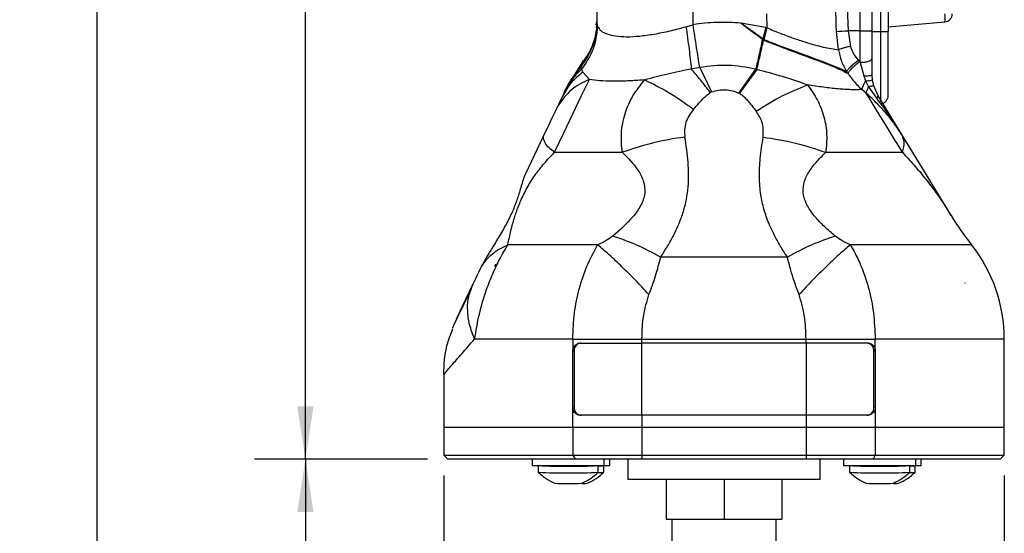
# Model space of a CAD drawing. Header units: millimetres. Extents: x 13 to 546, y 13 to 419.
# Tile 3 of 18: x 134 to 257, y 155 to 219. Entities that reach past the tile are written whole.
import ezdxf

# ---------------------------------------------------------------- set-up
doc = ezdxf.new("R2010")
doc.units = ezdxf.units.MM
doc.header["$LTSCALE"] = 2
doc.linetypes.add('SLD-Solid', pattern=[0])
doc.layers.add('DIMENSIONS', color=140, linetype='SLD-Solid', lineweight=25)
doc.styles.add('SLDTEXTSTYLE0', font='VERDANA.TTF')
doc.dimstyles.new('SLDDIMSTYLE0', dxfattribs={"dimtxt": 4.316016, "dimasz": 6.604, "dimexe": 0, "dimexo": 0.0625, "dimgap": 1.079004, "dimtad": 0, "dimtih": 1, "dimtoh": 1, "dimrnd": 1e-09, "dimzin": 12, "dimdsep": 46, "dimtxsty": 'SLDTEXTSTYLE0', "dimsah": 1, "dimcen": 0.09, "dimadec": 0, "dimazin": 3, "dimtfac": 1, "dimtofl": 0, "dimtmove": 0, "dimatfit": 3, "dimfxl": 0, "dimfrac": 2, "dimtolj": 1, "dimtzin": 12, "dimarcsym": 0})
doc.dimstyles.new('SLDDIMSTYLE1', dxfattribs={"dimtxt": 4.316016, "dimasz": 6.604, "dimexe": 0, "dimexo": 0.0625, "dimgap": 1.079004, "dimtad": 0, "dimtih": 1, "dimtoh": 1, "dimrnd": 1e-09, "dimzin": 4, "dimdsep": 46, "dimtxsty": 'SLDTEXTSTYLE0', "dimsah": 1, "dimcen": 0.09, "dimadec": 0, "dimazin": 1, "dimtfac": 1, "dimtofl": 0, "dimtmove": 0, "dimatfit": 3, "dimfxl": 0, "dimfrac": 2, "dimtolj": 1, "dimtzin": 12, "dimarcsym": 0})

# ---------------------------------------------------------------- blocks, each defined once
blk = doc.blocks.new('_D')
at = {"layer": 'DIMENSIONS'}
for p, q in [((231.03, 371.75), (163.2, 371.75)), ((169.55, 371.75), (169.55, 280.29)), ((163.14, 272.46), (161.69, 272.46)), ((161.69, 272.46), (161.69, 265.6)), ((175.96, 272.46), (177.41, 272.46)), ((177.41, 272.46), (177.41, 265.6)), ((161.69, 265.6), (163.14, 265.6)), ((177.41, 265.6), (175.96, 265.6)), ((169.55, 163.9), (169.55, 264.63)), ((184.78, 163.9), (163.2, 163.9))]:
    blk.add_line(p, q, dxfattribs=at)
for points in [[(169.55, 371.75), (168.53, 365.15), (170.57, 365.15)], [(169.55, 163.9), (170.57, 170.51), (168.53, 170.51)]]:
    blk.add_solid(points, dxfattribs=at)
at = {"layer": 'DIMENSIONS', "char_height": 4.233, "attachment_point": 1, "style": 'SLDTEXTSTYLE0'}
for s, insert in [('207.8', (161.34, 278.8)), ('8.18', (163.14, 270.98))]:
    blk.add_mtext(s, dxfattribs=dict(at, insert=insert))
blk = doc.blocks.new('_D_1')
at = {"layer": 'DIMENSIONS'}
for p, q in [((231.03, 371.75), (137.18, 371.75)), ((143.53, 371.75), (143.53, 247.91)), ((135.32, 240.08), (133.87, 240.08)), ((133.87, 240.08), (133.87, 233.22)), ((151.74, 240.08), (153.19, 240.08)), ((153.19, 240.08), (153.19, 233.22)), ((133.87, 233.22), (135.32, 233.22)), ((153.19, 233.22), (151.74, 233.22)), ((143.53, 106.52), (143.53, 232.26)), ((213.48, 106.52), (137.18, 106.52))]:
    blk.add_line(p, q, dxfattribs=at)
for points in [[(143.53, 371.75), (142.51, 365.15), (144.55, 365.15)], [(143.53, 106.52), (144.55, 113.12), (142.51, 113.12)]]:
    blk.add_solid(points, dxfattribs=at)
at = {"layer": 'DIMENSIONS', "char_height": 4.233, "attachment_point": 1, "style": 'SLDTEXTSTYLE0'}
for s, insert in [('265.2', (135.32, 246.43)), ('10.44', (135.32, 238.6))]:
    blk.add_mtext(s, dxfattribs=dict(at, insert=insert))
blk = doc.blocks.new('_D_2')
at = {"layer": 'DIMENSIONS'}
for p, q in [((186.82, 161.86), (186.82, 77.45)), ((256.82, 161.86), (256.82, 77.45)), ((186.82, 83.8), (208.41, 83.8)), ((214.26, 83.8), (212.81, 83.8)), ((212.81, 83.8), (212.81, 76.94)), ((227.08, 83.8), (228.53, 83.8)), ((228.53, 83.8), (228.53, 76.94)), ((256.82, 83.8), (232.93, 83.8)), ((212.81, 76.94), (214.26, 76.94)), ((228.53, 76.94), (227.08, 76.94))]:
    blk.add_line(p, q, dxfattribs=at)
for points in [[(186.82, 83.8), (193.42, 82.78), (193.42, 84.82)], [(256.82, 83.8), (250.21, 84.82), (250.21, 82.78)]]:
    blk.add_solid(points, dxfattribs=at)
at = {"layer": 'DIMENSIONS', "char_height": 4.233, "attachment_point": 1, "style": 'SLDTEXTSTYLE0'}
for s, insert in [('70.0', (214.26, 90.14)), ('2.76', (214.26, 82.32))]:
    blk.add_mtext(s, dxfattribs=dict(at, insert=insert))
blk = doc.blocks.new('_D_3')
at = {"layer": 'DIMENSIONS'}
for p, q in [((184.78, 163.9), (163.2, 163.9)), ((169.55, 163.9), (169.55, 146.91)), ((163.14, 139.08), (161.69, 139.08)), ((161.69, 139.08), (161.69, 132.22)), ((175.96, 139.08), (177.41, 139.08)), ((177.41, 139.08), (177.41, 132.22)), ((161.69, 132.22), (163.14, 132.22)), ((177.41, 132.22), (175.96, 132.22)), ((169.55, 106.52), (169.55, 131.25)), ((213.48, 106.52), (163.2, 106.52))]:
    blk.add_line(p, q, dxfattribs=at)
for points in [[(169.55, 163.9), (168.53, 157.3), (170.57, 157.3)], [(169.55, 106.52), (170.57, 113.12), (168.53, 113.12)]]:
    blk.add_solid(points, dxfattribs=at)
at = {"layer": 'DIMENSIONS', "char_height": 4.233, "attachment_point": 1, "style": 'SLDTEXTSTYLE0'}
for s, insert in [('57.4', (163.14, 145.42)), ('2.26', (163.14, 137.6))]:
    blk.add_mtext(s, dxfattribs=dict(at, insert=insert))

msp = doc.modelspace()

# ---------------------------------------------------------------- linework, layer by layer
for p, q in [((241.405, 217.304), (241.405, 288.504)), ((242.318, 288.504), (242.318, 217.304)), ((238.818, 217.404), (238.818, 285.898)), ((240.318, 217.404), (240.318, 285.898)), ((206.02, 226.507), (205.957, 218.378)), ((217.952, 218.165), (218.016, 223.933)), ((227.108, 219.523), (227.15, 217.784)), ((205.957, 218.378), (205.854, 217.828)), ((205.863, 218.14), (205.962, 218.682)), ((205.923, 217.782), (205.914, 217.635)), ((205.957, 218.327), (205.923, 217.782)), ((205.957, 218.378), (205.962, 218.682)), ((205.957, 218.378), (206.038, 217.955)), ((217.065, 217.914), (217.952, 218.165)), ((226.675, 216.383), (223.923, 218.37)), ((227.032, 217.813), (223.923, 218.37)), ((227.032, 217.813), (226.675, 216.383)), ((226.773, 216.314), (227.15, 217.784)), ((226.833, 216.271), (227.192, 217.766)), ((227.032, 217.813), (227.15, 217.784)), ((227.15, 217.784), (227.192, 217.766)), ((242.318, 217.904), (249.405, 218.524)), ((236.127, 215.046), (235.87, 217.335)), ((237.321, 217.404), (237.61, 215.455)), ((238.818, 217.404), (237.321, 217.404)), ((238.818, 217.404), (240.318, 217.404)), ((240.318, 213.967), (240.318, 217.404)), ((240.318, 217.304), (241.405, 217.304)), ((241.405, 217.304), (242.318, 217.304)), ((241.405, 208.595), (241.405, 217.304)), ((242.318, 209.301), (242.318, 217.304)), ((226.675, 216.383), (226.615, 216.348)), ((226.773, 216.314), (226.675, 216.383)), ((226.833, 216.271), (226.769, 216.234)), ((226.833, 216.271), (226.773, 216.314)), ((240.318, 211.894), (240.318, 213.967)), ((202.163, 210.189), (203.943, 212.907)), ((202.397, 210.648), (203.995, 213.2)), ((204.002, 213.155), (202.5, 210.968)), ((204.001, 213.155), (202.507, 210.98)), ((203.943, 212.907), (203.995, 213.2)), ((204.011, 212.6), (203.943, 212.907)), ((203.995, 213.2), (204.269, 213.693)), ((218.788, 212.816), (217.736, 212.633)), ((218.788, 212.816), (220.276, 209.776)), ((238.6, 213.702), (238.762, 213.523)), ((238.762, 213.523), (238.818, 213.462)), ((238.818, 213.462), (239.298, 211.778)), ((204.196, 212.234), (204.011, 212.6)), ((205.002, 211.331), (204.196, 212.234)), ((223.683, 209.632), (225.783, 212.611)), ((225.922, 212.573), (223.743, 209.6)), ((225.922, 212.573), (225.783, 212.611)), ((237.291, 212.1), (237.126, 212.324)), ((239.298, 211.778), (239.505, 211.138)), ((240.363, 211.229), (240.318, 211.894)), ((202.051, 210.096), (202.319, 210.523)), ((202.265, 210.526), (202.117, 210.216)), ((202.731, 211.367), (202.269, 210.535)), ((202.419, 210.805), (202.273, 210.544)), ((239.505, 211.138), (239.875, 210.396)), ((239.875, 210.396), (240.843, 208.98)), ((240.512, 210.514), (240.363, 211.229)), ((241.051, 209.288), (240.512, 210.514)), ((201.641, 209.234), (201.19, 208.288)), ((201.842, 209.656), (201.641, 209.234)), ((201.917, 209.813), (202.168, 210.197)), ((201.917, 209.813), (202.163, 210.189)), ((202.051, 210.096), (202.031, 210.053)), ((239.581, 209.608), (239.02, 210.064)), ((201.19, 208.288), (200.906, 207.691)), ((201.162, 208.175), (200.906, 207.691)), ((201.19, 208.288), (201.162, 208.175)), ((243.047, 205.76), (243.035, 205.76)), ((243.047, 205.76), (243.058, 205.718)), ((199.239, 204.192), (197.019, 199.532)), ((193.24, 187.989), (193.24, 188.189)), ((193.365, 188.189), (193.24, 188.189)), ((229.733, 189.149), (213.903, 189.149)), ((191.549, 188.012), (191.152, 187.216)), ((190.212, 185.011), (190.47, 185.785)), ((251.913, 185.936), (251.933, 185.936)), ((251.933, 185.886), (251.933, 185.936)), ((251.933, 185.936), (251.948, 185.936)), ((203.801, 178.404), (211.571, 178.404)), ((211.571, 178.909), (232.065, 178.909)), ((211.571, 178.404), (211.571, 178.909)), ((232.065, 178.404), (211.571, 178.404)), ((211.571, 169.404), (211.571, 178.404)), ((232.065, 178.404), (232.065, 178.909)), ((239.835, 178.404), (232.065, 178.404)), ((232.065, 178.404), (232.065, 169.404)), ((256.818, 167.904), (256.818, 178.929)), ((203.104, 177.404), (202.942, 177.404)), ((202.942, 170.403), (202.942, 177.404)), ((203.104, 177.404), (203.104, 170.404)), ((240.532, 170.404), (240.532, 177.404)), ((240.532, 177.404), (240.694, 177.404)), ((240.694, 177.404), (240.694, 170.403)), ((186.818, 174.505), (186.818, 167.904)), ((203.104, 170.404), (202.942, 170.403)), ((202.942, 167.904), (202.942, 170.403)), ((240.694, 170.403), (240.532, 170.404)), ((240.694, 170.403), (240.694, 167.904)), ((211.571, 169.404), (203.801, 169.404)), ((211.571, 169.404), (211.571, 167.904)), ((232.065, 169.404), (211.571, 169.404)), ((232.065, 169.404), (232.065, 167.904)), ((239.835, 169.404), (232.065, 169.404)), ((186.818, 167.904), (186.818, 164.404)), ((186.818, 167.904), (202.942, 167.904)), ((202.942, 167.904), (211.571, 167.904)), ((202.942, 167.904), (202.942, 164.404)), ((211.571, 167.904), (232.065, 167.904)), ((211.571, 167.904), (211.571, 164.404)), ((232.065, 167.904), (240.694, 167.904)), ((232.065, 167.904), (232.065, 164.404)), ((240.694, 167.904), (256.818, 167.904)), ((240.694, 167.904), (240.694, 164.404)), ((256.818, 164.404), (256.818, 167.904)), ((186.818, 164.404), (187.318, 163.904)), ((186.818, 164.404), (202.942, 164.404)), ((203.212, 163.904), (187.318, 163.904)), ((197.873, 163.904), (197.873, 163.104)), ((202.942, 164.404), (211.571, 164.404)), ((202.942, 164.404), (203.212, 163.904)), ((211.571, 163.904), (203.212, 163.904)), ((206.873, 163.104), (206.873, 163.904)), ((207.563, 163.104), (207.563, 163.904)), ((209.818, 163.904), (209.818, 161.404)), ((211.571, 164.404), (232.065, 164.404)), ((211.571, 164.404), (211.571, 163.904)), ((232.065, 163.904), (211.571, 163.904)), ((232.065, 164.404), (232.065, 163.904)), ((232.065, 164.404), (240.694, 164.404)), ((240.425, 163.904), (232.065, 163.904)), ((233.818, 161.404), (233.818, 163.904)), ((236.752, 163.904), (236.752, 163.104)), ((240.694, 164.404), (240.425, 163.904)), ((256.318, 163.904), (240.425, 163.904)), ((240.694, 164.404), (256.818, 164.404)), ((245.752, 163.104), (245.752, 163.904)), ((246.442, 163.104), (246.442, 163.904)), ((256.318, 163.904), (256.818, 164.404)), ((197.873, 163.104), (206.873, 163.104)), ((198.623, 163.102), (198.623, 162.273)), ((200.374, 163.104), (200.374, 163.103)), ((206.123, 162.275), (206.123, 163.104)), ((206.814, 162.275), (206.813, 163.104)), ((206.873, 163.104), (207.563, 163.104)), ((236.752, 163.104), (245.752, 163.104)), ((237.502, 163.102), (237.502, 162.273)), ((239.253, 163.104), (239.253, 163.103)), ((245.002, 162.275), (245.002, 163.104)), ((245.693, 162.275), (245.692, 163.104)), ((245.752, 163.104), (246.442, 163.104)), ((209.818, 161.404), (233.818, 161.404)), ((214.587, 161.404), (214.587, 156.404)), ((221.818, 161.404), (221.818, 156.404)), ((229.05, 161.404), (229.05, 156.404)), ((214.587, 156.404), (221.818, 156.404)), ((215.318, 156.404), (215.318, 152.904)), ((221.818, 156.404), (229.05, 156.404)), ((228.318, 152.904), (228.318, 156.404))]:
    msp.add_line(p, q)
at = {"flags": 128}
for points in [[(235.87, 217.335), (236.173, 217.349), (236.531, 217.366), (236.922, 217.385), (237.321, 217.404)], [(238.818, 213.462), (238.818, 215.403), (238.818, 217.404)], [(237.126, 212.324), (236.489, 212.616), (235.543, 213.006), (234.928, 213.243), (234.205, 213.514), (233.365, 213.822), (232.403, 214.174), (231.893, 214.36), (231.364, 214.554), (230.815, 214.757), (230.248, 214.967), (229.664, 215.186), (228.609, 215.586), (228.342, 215.688), (228.275, 215.713), (228.258, 215.72), (228.254, 215.722), (228.252, 215.722), (228.252, 215.722), (228.252, 215.722), (228.252, 215.722), (228.252, 215.722), (227.786, 215.901), (227.636, 215.959), (227.542, 215.995), (227.187, 216.133), (226.833, 216.271)], [(200.668, 202.233), (201.822, 204.655), (202.961, 207.047), (204.037, 209.304), (205.002, 211.331)], [(244.086, 202.232), (243.548, 203.113), (242.993, 204.021), (242.426, 204.95), (241.852, 205.891), (241.275, 206.835), (240.701, 207.775), (240.135, 208.702), (239.581, 209.608)], [(244.052, 204.374), (242.639, 206.688), (241.051, 209.288)], [(200.906, 207.691), (200.727, 207.315), (200.535, 206.912), (200.332, 206.487), (200.121, 206.044), (199.904, 205.588), (199.683, 205.124), (199.46, 204.657), (199.239, 204.192)], [(250.186, 194.33), (246.834, 199.819), (244.052, 204.374)], [(200.668, 202.233), (202.38, 202.233), (204.379, 202.233), (206.635, 202.233), (209.115, 202.233)], [(234.522, 202.233), (237.459, 202.233), (240.068, 202.233), (242.292, 202.232), (244.086, 202.232)], [(206.038, 190.681), (202.696, 190.681), (199.682, 190.681), (197.049, 190.681), (194.843, 190.681)], [(252.728, 190.68), (252.47, 190.68), (251.699, 190.68), (250.429, 190.68), (248.681, 190.68), (246.483, 190.68), (243.874, 190.68), (240.895, 190.68), (237.598, 190.681)], [(191.152, 187.216), (190.987, 186.871), (190.816, 186.512), (190.47, 185.785)], [(190.47, 185.785), (189.543, 183.839), (188.838, 182.359), (188.493, 181.637), (188.374, 181.386)], [(190.188, 185.076), (189.286, 183.183), (188.55, 181.639), (188.053, 180.594), (187.874, 180.219)], [(188.224, 180.955), (188.053, 180.594), (187.874, 180.219)], [(202.942, 178.903), (199.233, 178.903), (195.916, 178.902), (193.048, 178.902), (190.678, 178.902)], [(202.942, 178.903), (202.942, 178.063), (202.942, 177.404)], [(256.818, 178.904), (256.545, 178.904), (255.728, 178.903), (254.38, 178.903), (252.524, 178.903), (250.187, 178.903), (247.406, 178.903), (244.225, 178.903), (240.694, 178.903)], [(240.694, 177.404), (240.694, 178.243), (240.694, 178.903)]]:
    msp.add_lwpolyline(points, dxfattribs=at)
for centre, radius, start, end in [((246.523, 219.022), 2.925, 350.19718, 9.80324), ((249.318, 219.52), 1, 274.99981, 0.00026), ((241.318, 209.301), 1, 274.99968, 0.00027), ((281.763, 213.614), 37, 211.40621, 218.30632), ((237.818, 178.904), 19, 359.99735, 38.29796), ((202.361, 244.304), 81.286, 267.36474, 272.65271), ((202.368, 196.287), 33.243, 266.56155, 273.45589), ((206.187, 168.191), 5.125, 269.28574, 277.02236), ((241.24, 244.304), 81.286, 267.36474, 272.65271), ((241.247, 196.287), 33.243, 266.56156, 273.45588), ((245.066, 168.191), 5.125, 269.28574, 277.02236), ((202.361, 243.474), 81.286, 267.36474, 272.65272), ((206.191, 167.32), 5.084, 269.3144, 277.03089), ((241.24, 243.474), 81.286, 267.36474, 272.65272), ((245.07, 167.32), 5.084, 269.3144, 277.03089), ((202.36, 200.347), 39.48, 267.59091, 272.44829), ((204.168, 168.246), 7.365, 269.51267, 274.42818), ((241.239, 200.347), 39.48, 267.59091, 272.44829), ((243.048, 168.246), 7.365, 269.5127, 274.42816)]:
    msp.add_arc(centre, radius, start, end)
for points, knots in [([(235.87, 217.335), (235.786, 219.424), (235.626, 223.424), (235.472, 229.159), (235.377, 234.677), (235.343, 240.187), (235.37, 245.859), (235.462, 251.55), (235.645, 258.264), (235.969, 266.046), (236.361, 272.69), (236.672, 277.15), (236.813, 279.054), (236.951, 280.811), (237.106, 282.711), (237.33, 285.357), (237.514, 287.391), (237.619, 288.542)], [0, 0, 0, 0, 0.0879981, 0.168469, 0.2414099, 0.3202802, 0.4003342, 0.4801024, 0.5598004, 0.6829855, 0.8078839, 0.8399022, 0.8711223, 0.888236, 0.9140767, 0.9513319, 1, 1, 1, 1]), ([(238.818, 285.898), (238.301, 279.5), (237.273, 266.776), (236.728, 249), (236.731, 232.561), (237.123, 222.477), (237.321, 217.404)], [0, 0, 0, 0, 0.280806, 0.5584782, 0.7778788, 1, 1, 1, 1]), ([(205.929, 217.807), (205.925, 217.789), (205.907, 217.691), (205.881, 217.453), (205.805, 217.037), (205.596, 216.138), (205.102, 214.745), (204.341, 213.734), (203.933, 213.191)], [0, 0, 0, 0, 0.0109288, 0.0584364, 0.1411152, 0.259331, 0.602114, 1, 1, 1, 1]), ([(205.957, 218.378), (205.854, 217.382), (205.647, 215.387), (204.512, 213.735), (203.943, 212.907)], [0, 0, 0, 0, 0.4994001, 1, 1, 1, 1]), ([(206.038, 217.955), (205.919, 216.984), (205.68, 215.034), (204.569, 213.413), (204.011, 212.6)], [0, 0, 0, 0, 0.4978072, 1, 1, 1, 1]), ([(206.038, 217.955), (206.162, 217.763), (206.441, 217.328), (207.275, 216.952), (208.354, 216.71), (209.728, 216.639), (211.337, 216.731), (213.138, 216.986), (215.074, 217.38), (216.39, 217.733), (217.065, 217.914)], [0, 0, 0, 0, 0.0581728, 0.1320817, 0.2277897, 0.3466645, 0.4872217, 0.6460915, 0.8187069, 1, 1, 1, 1]), ([(217.065, 217.914), (217.201, 216.984), (217.458, 215.227), (217.647, 213.463), (217.736, 212.633)], [0, 0, 0, 0, 0.52965111, 1, 1, 1, 1]), ([(223.923, 218.37), (223.425, 218.402), (222.429, 218.465), (220.931, 218.451), (219.436, 218.367), (218.447, 218.232), (217.952, 218.165)], [0, 0, 0, 0, 0.2499887, 0.500003, 0.7500171, 1, 1, 1, 1]), ([(218.788, 212.816), (218.656, 213.654), (218.376, 215.437), (218.099, 217.22), (217.952, 218.165)], [0, 0, 0, 0, 0.4702364, 1, 1, 1, 1]), ([(223.923, 218.37), (224.034, 218.284), (224.217, 218.143), (224.441, 217.972), (224.664, 217.802), (224.897, 217.626), (225.114, 217.465), (225.223, 217.383), (225.253, 217.361), (225.262, 217.354), (225.377, 217.268), (225.492, 217.182), (225.62, 217.087), (225.732, 217.003), (225.955, 216.836), (226.241, 216.623), (226.454, 216.466), (226.567, 216.383), (226.602, 216.357), (226.615, 216.347)], [0, 0, 0, 0, 0.1252051, 0.2064588, 0.2503671, 0.3754757, 0.4665734, 0.4907574, 0.4974467, 0.4994364, 0.5005215, 0.625496, 0.6272921, 0.6429558, 0.7503972, 0.875228, 0.9605438, 0.9860997, 1, 1, 1, 1]), ([(227.192, 217.766), (227.77, 217.53), (228.848, 217.091), (230.442, 216.496), (231.845, 216.022), (233.095, 215.651), (234.171, 215.377), (235.168, 215.169), (235.818, 215.086), (236.127, 215.046)], [0, 0, 0, 0, 0.1998136, 0.3727368, 0.5447344, 0.6742378, 0.7901585, 0.9003183, 1, 1, 1, 1]), ([(226.615, 216.348), (226.469, 215.69), (226.193, 214.444), (225.914, 213.199), (225.783, 212.611)], [0, 0, 0, 0, 0.5280454, 1, 1, 1, 1]), ([(225.922, 212.573), (226.056, 213.149), (226.339, 214.369), (226.62, 215.589), (226.769, 216.234)], [0, 0, 0, 0, 0.4719298, 1, 1, 1, 1]), ([(226.615, 216.348), (226.641, 216.329), (226.692, 216.291), (226.743, 216.253), (226.769, 216.234)], [0, 0, 0, 0, 0.5000685, 1, 1, 1, 1]), ([(226.769, 216.234), (227.809, 215.833), (229.822, 215.058), (232.686, 213.993), (235.191, 213.104), (236.648, 212.408), (237.291, 212.1)], [0, 0, 0, 0, 0.2955809, 0.572138, 0.811046, 1, 1, 1, 1]), ([(237.61, 215.455), (237.475, 215.427), (237.206, 215.371), (236.815, 215.271), (236.454, 215.167), (236.23, 215.084), (236.127, 215.046)], [0, 0, 0, 0, 0.2676885, 0.5358734, 0.7857418, 1, 1, 1, 1]), ([(237.61, 215.455), (237.721, 215.131), (237.944, 214.486), (238.382, 213.963), (238.6, 213.702)], [0, 0, 0, 0, 0.501607, 1, 1, 1, 1]), ([(236.127, 215.046), (236.222, 214.566), (236.413, 213.607), (236.888, 212.751), (237.126, 212.324)], [0, 0, 0, 0, 0.5001645, 1, 1, 1, 1]), ([(238.818, 213.462), (239.011, 213.468), (239.372, 213.48), (239.829, 213.589), (240.201, 213.714), (240.286, 213.897), (240.318, 213.967)], [0, 0, 0, 0, 0.3459807, 0.6459571, 0.8649494, 1, 1, 1, 1]), ([(225.783, 212.611), (224.622, 212.832), (222.302, 213.273), (219.959, 212.968), (218.788, 212.816)], [0, 0, 0, 0, 0.4999933, 1, 1, 1, 1]), ([(238.6, 213.702), (238.45, 213.594), (238.146, 213.377), (237.736, 213.02), (237.385, 212.675), (237.205, 212.431), (237.126, 212.324)], [0, 0, 0, 0, 0.2737245, 0.5525382, 0.8032843, 1, 1, 1, 1]), ([(238.762, 213.523), (238.616, 213.416), (238.316, 213.197), (237.908, 212.834), (237.552, 212.474), (237.371, 212.215), (237.291, 212.1)], [0, 0, 0, 0, 0.2642093, 0.5406166, 0.7959263, 1, 1, 1, 1]), ([(204.196, 212.234), (203.668, 211.809), (202.625, 210.971), (201.966, 209.808), (201.641, 209.234)], [0, 0, 0, 0, 0.506948, 1, 1, 1, 1]), ([(201.842, 209.656), (202.132, 210.194), (202.715, 211.278), (203.577, 212.157), (204.011, 212.6)], [0, 0, 0, 0, 0.4962758, 1, 1, 1, 1]), ([(217.736, 212.633), (217.241, 212.534), (216.254, 212.337), (214.788, 212.01), (213.344, 211.658), (212.394, 211.4), (211.922, 211.272)], [0, 0, 0, 0, 0.2535919, 0.5053358, 0.754286, 1, 1, 1, 1]), ([(220.106, 209.693), (219.715, 210.21), (218.955, 211.214), (218.134, 212.17), (217.736, 212.633)], [0, 0, 0, 0, 0.5152095, 1, 1, 1, 1]), ([(232.24, 210.654), (231.88, 210.778), (230.847, 211.132), (228.754, 211.816), (226.994, 212.286), (225.922, 212.573)], [0, 0, 0, 0, 0.1729751, 0.495945, 1, 1, 1, 1]), ([(237.291, 212.1), (237.379, 211.967), (237.627, 211.595), (238.082, 211.022), (238.578, 210.482), (238.902, 210.175), (239.02, 210.064)], [0, 0, 0, 0, 0.1794446, 0.5005072, 0.81868, 1, 1, 1, 1]), ([(239.298, 211.778), (239.428, 211.781), (239.67, 211.788), (239.982, 211.822), (240.204, 211.829), (240.294, 211.88), (240.318, 211.894)], [0, 0, 0, 0, 0.3757757, 0.7016285, 0.9191662, 1, 1, 1, 1]), ([(205.002, 211.331), (204.2, 210.946), (202.659, 210.207), (201.647, 208.833), (201.162, 208.175)], [0, 0, 0, 0, 0.52085655, 1, 1, 1, 1]), ([(211.922, 211.272), (211.623, 211.248), (211.055, 211.204), (210.212, 211.153), (209.412, 211.119), (208.64, 211.1), (207.604, 211.098), (206.391, 211.129), (205.43, 211.269), (205.002, 211.331)], [0, 0, 0, 0, 0.1295227, 0.2467078, 0.3649741, 0.4760308, 0.5803646, 0.8131283, 1, 1, 1, 1]), ([(209.115, 202.233), (209.042, 203.038), (208.895, 204.649), (209.388, 207.055), (210.358, 209.336), (211.397, 210.623), (211.922, 211.272)], [0, 0, 0, 0, 0.2468559, 0.4944204, 0.7449577, 1, 1, 1, 1]), ([(211.922, 211.272), (212.917, 210.786), (215.052, 209.743), (216.982, 208.355), (218.012, 207.614)], [0, 0, 0, 0, 0.46602581, 1, 1, 1, 1]), ([(225.827, 207.376), (226.914, 208.054), (228.96, 209.33), (231.194, 210.232), (232.24, 210.654)], [0, 0, 0, 0, 0.5318007, 1, 1, 1, 1]), ([(232.24, 210.654), (232.681, 210.031), (233.555, 208.795), (234.347, 206.669), (234.737, 204.452), (234.593, 202.972), (234.522, 202.233)], [0, 0, 0, 0, 0.2542545, 0.50460796, 0.75255877, 1, 1, 1, 1]), ([(239.02, 210.064), (238.805, 210.056), (238.354, 210.04), (237.645, 210.048), (236.872, 210.085), (235.726, 210.173), (234.171, 210.35), (232.904, 210.55), (232.24, 210.654)], [0, 0, 0, 0, 0.0945355, 0.1987339, 0.3118048, 0.4352413, 0.704454, 1, 1, 1, 1]), ([(239.505, 211.138), (239.443, 211.038), (239.323, 210.847), (239.18, 210.562), (239.072, 210.305), (239.036, 210.139), (239.02, 210.064)], [0, 0, 0, 0, 0.2958357, 0.5698455, 0.8076991, 1, 1, 1, 1]), ([(239.505, 211.138), (239.621, 211.152), (239.83, 211.179), (240.097, 211.207), (240.267, 211.229), (240.344, 211.229), (240.363, 211.229)], [0, 0, 0, 0, 0.4069089, 0.7328385, 0.9348037, 1, 1, 1, 1]), ([(239.581, 209.608), (239.607, 209.728), (239.667, 210.005), (239.8, 210.255), (239.875, 210.396)], [0, 0, 0, 0, 0.4354222, 1, 1, 1, 1]), ([(240.512, 210.514), (240.497, 210.516), (240.439, 210.526), (240.312, 210.493), (240.115, 210.456), (239.961, 210.418), (239.875, 210.396)], [0, 0, 0, 0, 0.0703022, 0.2701864, 0.590773, 1, 1, 1, 1]), ([(218.012, 207.614), (218.236, 207.859), (218.678, 208.346), (219.329, 209.09), (219.846, 209.491), (220.106, 209.693)], [0, 0, 0, 0, 0.3373018, 0.6672034, 1, 1, 1, 1]), ([(220.276, 209.776), (220.244, 209.763), (220.186, 209.739), (220.131, 209.707), (220.106, 209.693)], [0, 0, 0, 0, 0.543463, 1, 1, 1, 1]), ([(220.276, 209.776), (220.556, 209.859), (221.117, 210.024), (221.998, 210.053), (222.875, 209.963), (223.415, 209.742), (223.683, 209.632)], [0, 0, 0, 0, 0.24960756, 0.50104955, 0.75204904, 1, 1, 1, 1]), ([(223.683, 209.632), (223.694, 209.626), (223.714, 209.615), (223.734, 209.604), (223.743, 209.6)], [0, 0, 0, 0, 0.5600374, 1, 1, 1, 1]), ([(223.743, 209.6), (223.875, 209.514), (224.157, 209.331), (224.541, 208.949), (224.938, 208.495), (225.366, 207.959), (225.665, 207.581), (225.827, 207.376)], [0, 0, 0, 0, 0.1532906, 0.3287677, 0.5275626, 0.7445796, 1, 1, 1, 1]), ([(243.179, 205.666), (243.104, 205.771), (242.808, 206.188), (242.099, 207.064), (241.003, 208.306), (240.065, 209.165), (239.581, 209.608)], [0, 0, 0, 0, 0.0723992, 0.2867992, 0.6323435, 1, 1, 1, 1]), ([(240.843, 208.98), (240.915, 209.038), (241.018, 209.122), (241.043, 209.249), (241.051, 209.288)], [0, 0, 0, 0, 0.6921623, 1, 1, 1, 1]), ([(240.843, 208.981), (241.454, 208.173), (242.339, 207.003), (243.185, 205.744), (243.457, 205.32), (243.483, 205.279)], [0, 0, 0, 0, 0.6675832, 0.9681004, 1, 1, 1, 1]), ([(218.012, 207.614), (217.64, 207.093), (217.085, 206.317), (216.851, 205.064), (216.905, 204.446), (216.932, 204.137)], [0, 0, 0, 0, 0.50410738, 0.75242355, 1, 1, 1, 1]), ([(226.704, 204.137), (226.723, 204.79), (226.758, 205.966), (226.114, 206.942), (225.827, 207.376)], [0, 0, 0, 0, 0.554802, 1, 1, 1, 1]), ([(243.058, 205.718), (243.054, 205.726), (243.046, 205.74), (243.038, 205.754), (243.035, 205.76)], [0, 0, 0, 0, 0.5599584, 1, 1, 1, 1]), ([(244.052, 204.374), (243.898, 204.62), (243.622, 205.061), (243.315, 205.48), (243.179, 205.666)], [0, 0, 0, 0, 0.5584529, 1, 1, 1, 1]), ([(200.668, 202.233), (200.189, 202.58), (199.481, 203.094), (199.298, 203.923), (199.239, 204.192)], [0, 0, 0, 0, 0.676194, 1, 1, 1, 1]), ([(216.932, 204.137), (215.575, 203.925), (212.916, 203.51), (210.365, 202.653), (209.115, 202.233)], [0, 0, 0, 0, 0.5102183, 1, 1, 1, 1]), ([(213.903, 189.149), (214.197, 189.597), (214.786, 190.494), (215.561, 191.899), (216.231, 193.343), (216.765, 194.827), (217.148, 196.348), (217.363, 197.894), (217.417, 199.448), (217.342, 201.008), (217.172, 202.573), (217.012, 203.616), (216.932, 204.137)], [0, 0, 0, 0, 0.1019128, 0.204211, 0.3049207, 0.404411, 0.5038034, 0.6028341, 0.7006777, 0.7992124, 0.8997433, 1, 1, 1, 1]), ([(229.733, 189.149), (229.427, 189.616), (228.83, 190.527), (228.065, 191.922), (227.363, 193.438), (226.779, 195.097), (226.351, 197.041), (226.192, 199.174), (226.323, 201.588), (226.572, 203.251), (226.704, 204.137)], [0, 0, 0, 0, 0.1063887, 0.2070368, 0.3024093, 0.424036, 0.5409777, 0.6801421, 0.8296292, 1, 1, 1, 1]), ([(226.704, 204.137), (228.061, 203.925), (230.721, 203.509), (233.272, 202.652), (234.522, 202.233)], [0, 0, 0, 0, 0.51022, 1, 1, 1, 1]), ([(243.483, 205.279), (243.57, 205.143), (243.732, 204.892), (243.91, 204.606), (244.012, 204.44), (244.042, 204.39), (244.052, 204.374)], [0, 0, 0, 0, 0.4524964, 0.8382105, 0.9454091, 1, 1, 1, 1]), ([(244.086, 202.232), (244.221, 202.675), (244.445, 203.405), (244.163, 204.101), (244.052, 204.374)], [0, 0, 0, 0, 0.6073158, 1, 1, 1, 1]), ([(194.843, 190.681), (194.898, 190.981), (195.006, 191.568), (195.201, 192.441), (195.411, 193.262), (195.634, 194.023), (195.875, 194.758), (196.146, 195.489), (196.465, 196.258), (196.825, 197.025), (197.38, 198.081), (198.191, 199.373), (199.335, 200.864), (200.219, 201.772), (200.668, 202.233)], [0, 0, 0, 0, 0.06937061, 0.13602948, 0.2036431, 0.26235452, 0.31682338, 0.37975185, 0.43996614, 0.50644768, 0.57275467, 0.71150119, 0.85360897, 1, 1, 1, 1]), ([(209.115, 202.233), (209.813, 201.531), (210.868, 200.47), (211.838, 198.688), (212.041, 197.087), (211.462, 195.524), (210.126, 193.679), (208.824, 192.536), (207.95, 191.769)], [0, 0, 0, 0, 0.2307387, 0.3486412, 0.4691224, 0.5959905, 0.7285382, 1, 1, 1, 1]), ([(235.687, 191.769), (235.238, 192.156), (234.359, 192.915), (233.356, 193.962), (232.678, 194.834), (232.253, 195.504), (231.937, 196.176), (231.67, 197.1), (231.696, 198.333), (232.324, 199.731), (233.309, 201.028), (234.109, 201.822), (234.522, 202.233)], [0, 0, 0, 0, 0.1385001, 0.2717443, 0.3382593, 0.3966513, 0.4569078, 0.511377, 0.6206852, 0.7365748, 0.8638992, 1, 1, 1, 1]), ([(244.086, 202.232), (244.572, 201.71), (245.532, 200.679), (246.863, 199.083), (248.093, 197.478), (249.201, 195.902), (249.868, 194.837), (250.186, 194.33)], [0, 0, 0, 0, 0.2142008, 0.4223908, 0.623097, 0.8205871, 1, 1, 1, 1]), ([(197.019, 199.532), (196.939, 199.342), (196.761, 198.919), (196.549, 198.208), (196.258, 197.215), (195.858, 195.934), (195.224, 194.394), (194.391, 192.803), (193.541, 191.388), (192.776, 190.142), (192.135, 189.084), (191.742, 188.365), (191.549, 188.012)], [0, 0, 0, 0, 0.04800945, 0.10742231, 0.17367495, 0.29030007, 0.42155235, 0.56327277, 0.71033328, 0.80802773, 0.90578848, 1, 1, 1, 1]), ([(190.678, 178.902), (190.854, 179.939), (191.208, 182.032), (192.019, 184.755), (192.906, 187.021), (193.78, 188.904), (194.479, 190.073), (194.843, 190.681)], [0, 0, 0, 0, 0.2507743, 0.505721, 0.6755805, 0.8309955, 1, 1, 1, 1]), ([(191.549, 188.012), (191.961, 188.57), (192.827, 189.742), (194.15, 190.359), (194.843, 190.681)], [0, 0, 0, 0, 0.4764096, 1, 1, 1, 1]), ([(202.942, 178.903), (202.984, 179.998), (203.065, 182.107), (203.684, 185.17), (204.621, 188.045), (205.569, 189.808), (206.038, 190.681)], [0, 0, 0, 0, 0.2664944, 0.5132789, 0.7589483, 1, 1, 1, 1]), ([(207.95, 191.769), (207.676, 191.577), (207.073, 191.154), (206.404, 190.848), (206.038, 190.681)], [0, 0, 0, 0, 0.4546501, 1, 1, 1, 1]), ([(212.448, 184.471), (211.885, 185.073), (210.782, 186.253), (209.123, 187.906), (207.56, 189.386), (206.523, 190.269), (206.039, 190.68)], [0, 0, 0, 0, 0.2769692, 0.5426067, 0.7865052, 1, 1, 1, 1]), ([(213.903, 189.149), (212.892, 189.686), (210.972, 190.707), (208.92, 191.428), (207.95, 191.769)], [0, 0, 0, 0, 0.5267403, 1, 1, 1, 1]), ([(235.687, 191.769), (234.716, 191.428), (232.665, 190.707), (230.745, 189.686), (229.733, 189.149)], [0, 0, 0, 0, 0.4732596, 1, 1, 1, 1]), ([(237.598, 190.68), (237.114, 190.269), (236.077, 189.386), (234.513, 187.906), (232.855, 186.253), (231.751, 185.073), (231.188, 184.471)], [0, 0, 0, 0, 0.2134947, 0.4573933, 0.7230307, 1, 1, 1, 1]), ([(237.598, 190.681), (237.233, 190.848), (236.563, 191.154), (235.961, 191.577), (235.687, 191.769)], [0, 0, 0, 0, 0.5453499, 1, 1, 1, 1]), ([(237.598, 190.681), (237.915, 190.112), (238.556, 188.96), (239.317, 187.107), (240.017, 184.868), (240.565, 182.123), (240.65, 180.015), (240.694, 178.903)], [0, 0, 0, 0, 0.1583827, 0.3209191, 0.486819, 0.729301, 1, 1, 1, 1]), ([(193.365, 188.189), (193.341, 188.151), (193.299, 188.085), (193.258, 188.018), (193.24, 187.989)], [0, 0, 0, 0, 0.55999967, 1, 1, 1, 1]), ([(212.448, 184.471), (212.596, 184.863), (212.889, 185.641), (213.279, 186.816), (213.622, 187.982), (213.81, 188.763), (213.903, 189.149)], [0, 0, 0, 0, 0.2562774, 0.5089213, 0.7571174, 1, 1, 1, 1]), ([(231.188, 184.471), (230.98, 185.031), (230.608, 186.035), (230.119, 187.595), (229.869, 188.602), (229.733, 189.149)], [0, 0, 0, 0, 0.3657184, 0.6551588, 1, 1, 1, 1]), ([(251.933, 185.886), (251.929, 185.895), (251.923, 185.912), (251.916, 185.928), (251.913, 185.936)], [0, 0, 0, 0, 0.5600061, 1, 1, 1, 1]), ([(251.948, 185.936), (251.945, 185.926), (251.94, 185.91), (251.935, 185.893), (251.933, 185.886)], [0, 0, 0, 0, 0.5587679, 1, 1, 1, 1]), ([(190.678, 178.902), (190.446, 179.503), (189.994, 180.672), (189.764, 182.485), (189.821, 183.96), (190.116, 184.754), (190.212, 185.011)], [0, 0, 0, 0, 0.30688868, 0.59646765, 0.86941758, 1, 1, 1, 1]), ([(211.571, 178.909), (211.599, 179.895), (211.653, 181.788), (212.191, 183.602), (212.448, 184.471)], [0, 0, 0, 0, 0.5213122, 1, 1, 1, 1]), ([(232.065, 178.909), (232.039, 179.861), (231.987, 181.753), (231.453, 183.569), (231.188, 184.471)], [0, 0, 0, 0, 0.5034989, 1, 1, 1, 1]), ([(186.819, 174.505), (186.872, 175.705), (186.961, 177.666), (187.68, 179.484), (187.959, 180.19)], [0, 0, 0, 0, 0.6118113, 1, 1, 1, 1]), ([(186.818, 174.505), (186.858, 174.55), (187.013, 174.725), (187.362, 175.119), (187.851, 175.682), (188.452, 176.366), (189.111, 177.117), (189.867, 177.977), (190.399, 178.583), (190.678, 178.902)], [0, 0, 0, 0, 0.0305886, 0.1202018, 0.2696889, 0.413026, 0.5867448, 0.7825197, 1, 1, 1, 1]), ([(202.942, 178.903), (203.632, 178.905), (205.042, 178.909), (207.186, 178.911), (209.373, 178.912), (210.839, 178.91), (211.571, 178.909)], [0, 0, 0, 0, 0.2397187, 0.4902433, 0.7455252, 1, 1, 1, 1]), ([(202.942, 177.404), (202.951, 177.515), (202.969, 177.736), (203.111, 178.034), (203.327, 178.263), (203.573, 178.386), (203.737, 178.399), (203.801, 178.404)], [0, 0, 0, 0, 0.22933601, 0.45182345, 0.66390726, 0.86723711, 1, 1, 1, 1]), ([(203.963, 178.404), (203.865, 178.392), (203.666, 178.37), (203.407, 178.193), (203.217, 177.939), (203.118, 177.661), (203.108, 177.478), (203.104, 177.404)], [0, 0, 0, 0, 0.2011188, 0.4070748, 0.6225816, 0.8478706, 1, 1, 1, 1]), ([(232.065, 178.909), (232.797, 178.91), (234.263, 178.912), (236.45, 178.911), (238.595, 178.909), (240.005, 178.905), (240.694, 178.903)], [0, 0, 0, 0, 0.2544747, 0.5097566, 0.7602811, 1, 1, 1, 1]), ([(240.532, 177.404), (240.523, 177.515), (240.505, 177.736), (240.363, 178.034), (240.148, 178.263), (239.902, 178.386), (239.738, 178.399), (239.673, 178.404)], [0, 0, 0, 0, 0.2292909, 0.4517391, 0.6638051, 0.8671612, 1, 1, 1, 1]), ([(239.835, 178.404), (239.933, 178.392), (240.132, 178.37), (240.392, 178.193), (240.582, 177.938), (240.68, 177.661), (240.69, 177.478), (240.694, 177.404)], [0, 0, 0, 0, 0.2010498, 0.4069926, 0.6225371, 0.8478752, 1, 1, 1, 1]), ([(203.801, 169.404), (203.703, 169.415), (203.504, 169.437), (203.245, 169.614), (203.055, 169.869), (202.957, 170.146), (202.946, 170.33), (202.942, 170.403)], [0, 0, 0, 0, 0.2010631, 0.4070195, 0.6225776, 0.8479311, 1, 1, 1, 1]), ([(203.104, 170.404), (203.113, 170.292), (203.131, 170.071), (203.273, 169.773), (203.488, 169.544), (203.735, 169.421), (203.899, 169.408), (203.963, 169.404)], [0, 0, 0, 0, 0.22929118, 0.45173959, 0.66380574, 0.86716108, 1, 1, 1, 1]), ([(239.673, 169.404), (239.771, 169.415), (239.97, 169.437), (240.23, 169.614), (240.42, 169.869), (240.518, 170.146), (240.528, 170.33), (240.532, 170.404)], [0, 0, 0, 0, 0.2011201, 0.4070749, 0.6225817, 0.8478706, 1, 1, 1, 1]), ([(240.694, 170.403), (240.685, 170.292), (240.667, 170.071), (240.525, 169.773), (240.31, 169.544), (240.064, 169.421), (239.9, 169.408), (239.835, 169.404)], [0, 0, 0, 0, 0.2293472, 0.4518446, 0.6639377, 0.8672759, 1, 1, 1, 1]), ([(198.624, 162.271), (198.936, 161.991), (199.559, 161.431), (200.32, 161.078), (200.7, 160.902)], [0, 0, 0, 0, 0.5001366, 1, 1, 1, 1]), ([(204.047, 160.903), (204.427, 161.08), (205.187, 161.433), (205.811, 161.993), (206.122, 162.274)], [0, 0, 0, 0, 0.4998772, 1, 1, 1, 1]), ([(204.737, 160.903), (205.117, 161.08), (205.878, 161.433), (206.501, 161.993), (206.813, 162.274)], [0, 0, 0, 0, 0.4998768, 1, 1, 1, 1]), ([(237.503, 162.271), (237.815, 161.991), (238.438, 161.431), (239.199, 161.078), (239.58, 160.902)], [0, 0, 0, 0, 0.5001366, 1, 1, 1, 1]), ([(242.926, 160.903), (243.306, 161.08), (244.066, 161.433), (244.69, 161.993), (245.001, 162.274)], [0, 0, 0, 0, 0.4998765, 1, 1, 1, 1]), ([(243.616, 160.903), (243.996, 161.08), (244.757, 161.433), (245.38, 161.993), (245.692, 162.274)], [0, 0, 0, 0, 0.4998772, 1, 1, 1, 1])]:
    msp.add_open_spline(points, degree=3, knots=knots)

# ---------------------------------------------------------------- dimensions: what is measured, and where the dimension line sits
at = {"layer": 'DIMENSIONS'}
for base, p1, p2, picture, middle in [((143.53, 106.517), (233.568, 371.753), (216.018, 106.517), '_D_1', (143.53, 240.084)), ((169.55, 163.904), (233.568, 371.753), (187.318, 163.904), '_D', (169.55, 272.46)), ((169.55, 163.904), (216.018, 106.517), (187.318, 163.904), '_D_3', (169.55, 139.08))]:
    dim = msp.add_linear_dim(base=base, p1=p1, p2=p2, angle=90, dimstyle='SLDDIMSTYLE0', dxfattribs=at)
    dim.commit()
    dim.dimension.update_dxf_attribs({"geometry": picture, "text_midpoint": middle, "dimtype": 160})
dim = msp.add_linear_dim(base=(256.818, 83.8), p1=(186.818, 164.404), p2=(256.818, 164.404), dimstyle='SLDDIMSTYLE1', dxfattribs=at)
dim.commit()
dim.dimension.update_dxf_attribs({"geometry": '_D_2', "text_midpoint": (220.669, 83.8), "dimtype": 160})

doc.saveas('drawing.dxf')
